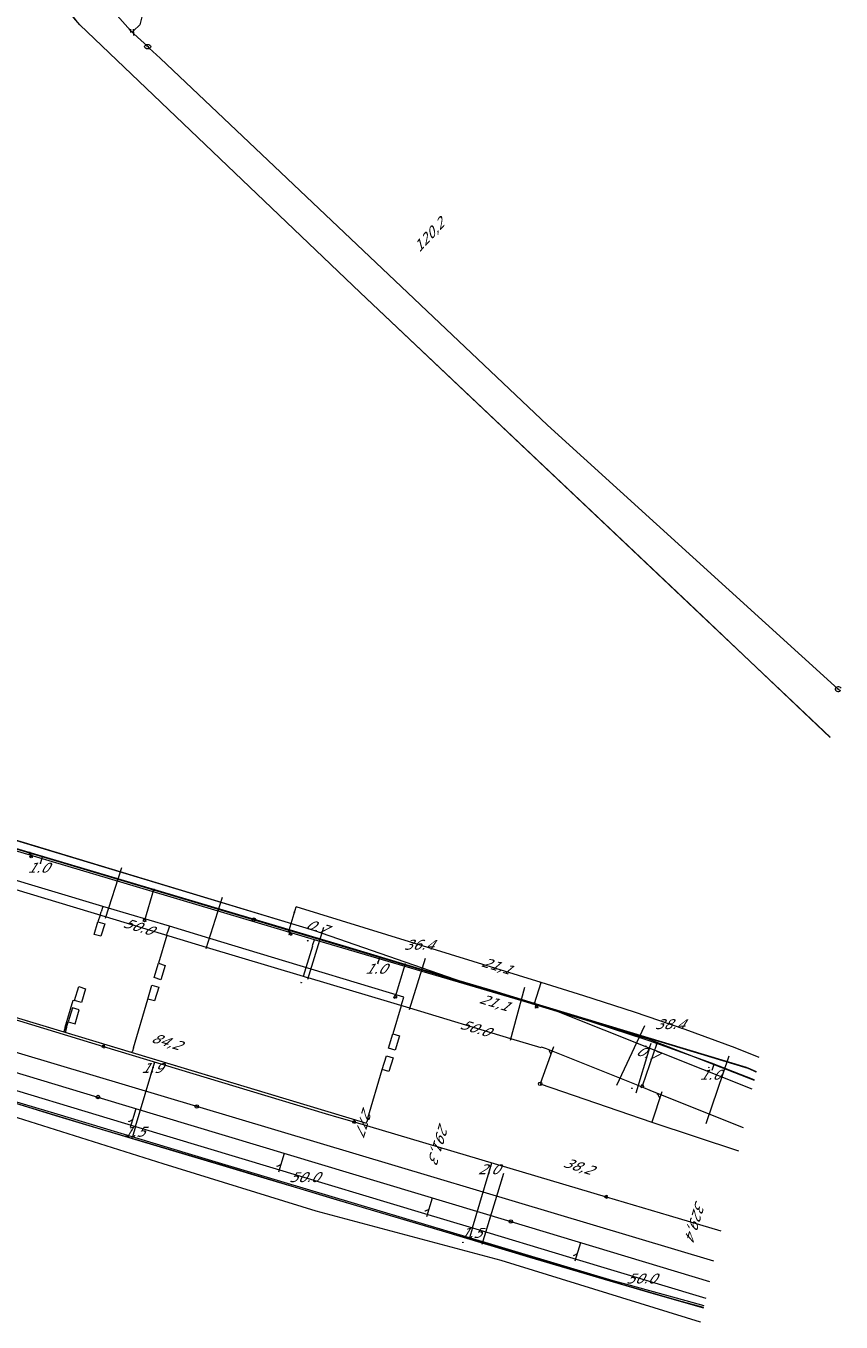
# Model space of a CAD drawing. Header units: metres. Extents: x 124576 to 133557, y 395865 to 402386.
# Tile 50 of 256: x 126080 to 126196, y 397817 to 398001. Entities that reach past the tile are written whole.
import ezdxf
from ezdxf.enums import TextEntityAlignment as Align

# ---------------------------------------------------------------- set-up
doc = ezdxf.new("R2010")
doc.units = ezdxf.units.M
doc.header["$MEASUREMENT"] = 0
for name, color, linetype, lineweight, true_color in [('LG_Datatransport_Blauw_Glas_Zuid', 3, 'Continuous', 13, 0x00ff00), ('LG_Datatransport_Eurofiber_Nederland_BV', 3, 'Continuous', 13, 0x00ff00), ('LG_Datatransport_KPN_BV', 3, 'Continuous', 13, 0x00ff00), ('LG_Datatransport_Ziggo_BV', 3, 'Continuous', 13, 0x00ff00), ('LG_Laag_Spanning_Enexis_Netbeheer_BV', 7, 'Continuous', 13, 0x960000), ('LG_Laag_Spanning_Gemeente_Tilburg_Ruimtelijke_Uitvoering', 7, 'Continuous', 13, 0x960000), ('LG_Midden_Spanning_Enexis_Netbeheer_BV', 7, 'Continuous', 13, 0xd20000), ('LG_Riool_Onder_Druk_Gemeente_Tilburg_Ruimtelijke_Uitvoering', 7, 'Continuous', 13, 0x800080), ('LG_Riool_Vrij_Verval_Gemeente_Tilburg_Ruimtelijke_Uitvoering', 7, 'Continuous', 13, 0xca00a0), ('LG_unet-4_Brabant_Water', 5, 'Continuous', 13, 0x0000ff)]:
    doc.layers.add(name, color=color, linetype=linetype, lineweight=lineweight, true_color=true_color)
for name, color, linetype, lineweight in [('LG_Datatransport_P_KPN_BV', 7, 'Continuous', 0), ('LG_Laag_Spanning_P_Enexis_Netbeheer_BV', 7, 'Continuous', 0), ('LG_n00003_Spitters_Electrotechniek_BV', 7, 'Continuous', 13), ('LG_Riool_Vrij_Verval_P_Gemeente_Tilburg_Ruimtelijke_Uitvoering', 7, 'Continuous', 0), ('LG_unet-4_P_Brabant_Water', 7, 'Continuous', 0), ('MV_Datatransport', 7, 'Continuous', 0), ('MV_Laag_Spanning', 7, 'Continuous', 0), ('MV_Laag_Spanning_lijn', 7, 'Continuous', 0), ('MV_Laag_Spanning_pijl', 7, 'Continuous', 0), ('MV_Midden_Spanning', 7, 'Continuous', 0), ('MV_Midden_Spanning_lijn', 7, 'Continuous', 0), ('MV_Midden_Spanning_pijl', 7, 'Continuous', 0)]:
    doc.layers.add(name, color=color, linetype=linetype, lineweight=lineweight)
doc.styles.add('Klic_Annotatie', font='verdanai.ttf', dxfattribs={"oblique": 20, "height": 1.4})
doc.styles.add('Style-Arial', font='arial.ttf')

# ---------------------------------------------------------------- blocks, each defined once
blk = doc.blocks.new('Mof')
at = {"layer": 'LG_Laag_Spanning_P_Enexis_Netbeheer_BV'}
h = blk.add_hatch(color=256, dxfattribs=at)
edge = h.paths.add_edge_path()
edge.add_arc((0, 0), 2, 0, 360)
blk = doc.blocks.new('Streetlight')
at = {"layer": 'LG_Laag_Spanning_P_Enexis_Netbeheer_BV'}
for p, q in [((-1.8, 1.8), (-1.1, 1.1)), ((0, 2.5), (0, 1.5)), ((1.8, 1.8), (1.1, 1.1)), ((-1.1, -1.1), (-1.8, -1.8)), ((0, -1.5), (0, -2.5)), ((1.1, -1.1), (1.8, -1.8))]:
    blk.add_line(p, q, dxfattribs=at)
at = {"layer": 'LG_Laag_Spanning_P_Enexis_Netbeheer_BV', "flags": 128}
for points in [[(-2.5, 0), (-1.5, 0)], [(1.5, 0), (2.5, 0)]]:
    blk.add_lwpolyline(points, dxfattribs=at)
at = {"layer": 'LG_Laag_Spanning_P_Enexis_Netbeheer_BV'}
blk.add_circle((0, 0), 1.5, dxfattribs=at)
blk = doc.blocks.new('m_pijl')
at = {"layer": 'MV_Laag_Spanning_pijl'}
blk.add_hatch(color=7, dxfattribs=at).paths.add_polyline_path([(-1, -0.3), (-1, 0), (-1, 0.3), (0, 0)])
at = {"layer": 'MV_Laag_Spanning_pijl', "flags": 128}
blk.add_lwpolyline([(-1, 0), (-1, 0.3), (0, 0), (-1, -0.3), (-1, 0)], close=True, dxfattribs=at)
blk = doc.blocks.new('m_pijl_1')
at = {"layer": 'MV_Midden_Spanning_pijl'}
blk.add_hatch(color=7, dxfattribs=at).paths.add_polyline_path([(-1, -0.3), (-1, 0), (-1, 0.3), (0, 0)])
at = {"layer": 'MV_Midden_Spanning_pijl', "flags": 128}
blk.add_lwpolyline([(-1, 0), (-1, 0.3), (0, 0), (-1, -0.3), (-1, 0)], close=True, dxfattribs=at)
blk = doc.blocks.new('FireHydrant')
at = {"layer": 'LG_unet-4_P_Brabant_Water'}
blk.add_ellipse((0, 0), major_axis=(4.45, 0), ratio=0.727642, dxfattribs=at)
at = {"layer": 'LG_unet-4_P_Brabant_Water', "style": 'Style-Arial'}
blk.add_text('BK', height=2.5, dxfattribs=at).set_placement((0, 0), align=Align.MIDDLE_CENTER)
blk = doc.blocks.new('Afsluiter_2')
at = {"layer": 'LG_unet-4_P_Brabant_Water'}
blk.add_line((0, -2.5), (0, 2.5), dxfattribs=at)
blk.add_solid([(-0.25, 2.5), (0.25, 2.5), (-0.25, -2.5), (0.25, -2.5)], dxfattribs=at)
blk = doc.blocks.new('Onbekend_2')
at = {"layer": 'LG_Riool_Vrij_Verval_P_Gemeente_Tilburg_Ruimtelijke_Uitvoering'}
blk.add_hatch(color=256, dxfattribs=at).paths.add_polyline_path([(-0.3, -1.1, -0.262633), (0.2, 0.2), (0.6, 0.5, 0.379827), (0.7, 1.3), (0.7, 1.3, 0.228508), (0, 1.5), (0, 1.5, 0.459053), (-0.8, 0.8), (-1.3, 0.9, -0.414214), (-0.1, 2, -0.243799), (1.1, 1.5, -0.379827), (0.9, 0.1), (0.5, -0.2, 0.262633), (0.2, -1.1), (-0.2, -1.1)])
blk.add_circle((0, 0), 2.5, dxfattribs=at)
at = {"layer": 'LG_Riool_Vrij_Verval_P_Gemeente_Tilburg_Ruimtelijke_Uitvoering', "extrusion": (0, 0, -1)}
blk.add_solid([(0.3, -2.1), (-0.2, -2.1), (0.3, -1.5), (-0.2, -1.5)], dxfattribs=at)
blk = doc.blocks.new('Onbekend_3')
at = {"layer": 'LG_Datatransport_P_KPN_BV'}
blk.add_hatch(color=256, dxfattribs=at).paths.add_polyline_path([(-0.3, -1.1, -0.262633), (0.2, 0.2), (0.6, 0.5, 0.379827), (0.7, 1.3), (0.7, 1.3, 0.228508), (0, 1.5), (0, 1.5, 0.459053), (-0.8, 0.8), (-1.3, 0.9, -0.414214), (-0.1, 2, -0.243799), (1.1, 1.5, -0.379827), (0.9, 0.1), (0.5, -0.2, 0.262633), (0.2, -1.1), (-0.2, -1.1)])
blk.add_circle((0, 0), 2.5, dxfattribs=at)
at = {"layer": 'LG_Datatransport_P_KPN_BV', "extrusion": (0, 0, -1)}
blk.add_solid([(0.3, -2.1), (-0.2, -2.1), (0.3, -1.5), (-0.2, -1.5)], dxfattribs=at)

msp = doc.modelspace()

# ---------------------------------------------------------------- linework, layer by layer
at = {"layer": 'LG_Datatransport_Blauw_Glas_Zuid', "flags": 128}
msp.add_lwpolyline([(126078.3, 397847.9), (126084.1, 397846.1), (126095.8, 397842.6), (126107.9, 397839), (126114.2, 397837.1), (126120.6, 397835.2), (126126.9, 397833.3), (126139.1, 397829.7), (126151.5, 397826), (126162.9, 397822.6), (126169.4, 397820.7), (126176.23, 397818.8)], dxfattribs=at)
at = {"layer": 'LG_Datatransport_Eurofiber_Nederland_BV', "flags": 128}
for points in [[(126061.5, 397889.33), (126062.89, 397888.67), (126065.2, 397888), (126146, 397863.9), (126182.5, 397852.9), (126183.68, 397852.36)], [(126061.5, 397889.33), (126062.89, 397888.67), (126065.2, 397888), (126146, 397863.9), (126182.5, 397852.9), (126183.68, 397852.36)], [(126061.51, 397889.33), (126062.91, 397888.65), (126065.3, 397887.97), (126125.45, 397870.14), (126182.3, 397852.99), (126183.68, 397852.36)]]:
    msp.add_lwpolyline(points, dxfattribs=at)
at = {"layer": 'LG_Datatransport_KPN_BV'}
msp.add_line((126065.94, 397887.78), (126112.29, 397873.94), dxfattribs=at)
at = {"layer": 'LG_Datatransport_KPN_BV', "flags": 128}
for points in [[(126065.94, 397887.81), (126146.05, 397863.89), (126182.51, 397852.85), (126183.68, 397852.33)], [(126104.2, 397847.39), (126049.35, 397863.79), (126025.69, 397870.87), (126000.02, 397878.64)], [(126112.29, 397873.94), (126146.01, 397863.88), (126182.48, 397852.86), (126183.67, 397852.31)], [(126176.24, 397818.82), (126172.69, 397819.79), (126164.64, 397822.09), (126147.7, 397827.14), (126123.75, 397834.24), (126107.82, 397839.03), (126090.03, 397844.33), (126068.01, 397850.98), (126061.45, 397853.17), (126048.96, 397857.19), (126048.96, 397857.19)], [(126177.7, 397825.41), (126104.2, 397847.39)]]:
    msp.add_lwpolyline(points, dxfattribs=at)
at = {"layer": 'LG_Datatransport_Ziggo_BV', "flags": 128}
for points in [[(125895.43, 397935.74), (125962.45, 397915.53), (125964.93, 397915), (125971.14, 397914.15), (125975.4, 397914.15), (125980.15, 397914.75), (125983.26, 397914.88), (125986.54, 397914.57), (125990.64, 397913.82), (126025.61, 397903.28), (126033.74, 397900.02), (126038.06, 397897.66), (126044.2, 397895), (126049.77, 397893.24), (126072.9, 397886.92), (126120.77, 397872.45), (126144.41, 397864.26), (126168.34, 397857.02), (126183.41, 397851.12)], [(125895.43, 397935.74), (125962.45, 397915.53), (125964.93, 397915), (125971.14, 397914.15), (125975.4, 397914.15), (125980.15, 397914.75), (125983.26, 397914.88), (125986.54, 397914.57), (125990.64, 397913.82), (126025.61, 397903.28), (126033.74, 397900.02), (126038.06, 397897.66), (126044.2, 397895), (126049.77, 397893.24), (126072.9, 397886.92), (126120.77, 397872.45), (126144.41, 397864.26), (126168.34, 397857.02), (126183.41, 397851.12)], [(125895.43, 397935.74), (125962.45, 397915.53), (125964.93, 397915), (125971.14, 397914.15), (125975.4, 397914.15), (125980.15, 397914.75), (125983.26, 397914.88), (125986.54, 397914.57), (125990.64, 397913.82), (126026.15, 397903.11), (126033.74, 397900.02), (126038.06, 397897.66), (126044.2, 397895), (126049.77, 397893.24), (126072.9, 397886.92), (126120.77, 397872.45), (126144.41, 397864.26), (126168.34, 397857.02), (126183.41, 397851.12)], [(125895.43, 397935.74), (125962.45, 397915.53), (125964.93, 397915), (125971.14, 397914.15), (125975.4, 397914.15), (125980.15, 397914.75), (125983.26, 397914.88), (125986.54, 397914.57), (125990.64, 397913.82), (126026.15, 397903.11), (126033.74, 397900.02), (126038.06, 397897.66), (126044.2, 397895), (126049.77, 397893.24), (126072.9, 397886.92), (126120.77, 397872.45), (126144.41, 397864.26), (126168.34, 397857.02), (126183.41, 397851.12)], [(125895.43, 397935.74), (125962.45, 397915.53), (125964.93, 397915), (125971.14, 397914.15), (125975.4, 397914.15), (125980.15, 397914.75), (125983.26, 397914.88), (125986.54, 397914.57), (125990.64, 397913.82), (126025.61, 397903.28), (126033.74, 397900.02), (126038.06, 397897.66), (126044.2, 397895), (126049.77, 397893.24), (126072.9, 397886.92), (126120.77, 397872.45), (126144.41, 397864.26), (126168.34, 397857.02), (126183.41, 397851.12)], [(125895.43, 397935.74), (125962.45, 397915.53), (125964.93, 397915), (125971.14, 397914.15), (125975.4, 397914.15), (125980.15, 397914.75), (125983.26, 397914.88), (125986.54, 397914.57), (125990.64, 397913.82), (126025.61, 397903.28), (126033.74, 397900.02), (126038.06, 397897.66), (126044.2, 397895), (126049.77, 397893.24), (126072.9, 397886.92), (126120.77, 397872.45), (126144.41, 397864.26), (126168.34, 397857.02), (126183.41, 397851.12)], [(125895.43, 397935.74), (125962.45, 397915.53), (125964.93, 397915), (125971.14, 397914.15), (125975.4, 397914.15), (125980.15, 397914.75), (125983.26, 397914.88), (125986.54, 397914.57), (125990.64, 397913.82), (126025.61, 397903.28), (126033.74, 397900.02), (126038.06, 397897.66), (126044.2, 397895), (126049.77, 397893.24), (126072.9, 397886.92), (126120.77, 397872.45), (126144.41, 397864.26), (126168.34, 397857.02), (126183.41, 397851.12)], [(125895.43, 397935.74), (125962.45, 397915.53), (125964.93, 397915), (125971.14, 397914.15), (125975.4, 397914.15), (125980.15, 397914.75), (125983.26, 397914.88), (125986.54, 397914.57), (125990.64, 397913.82), (126026.15, 397903.11), (126033.74, 397900.02), (126038.06, 397897.66), (126044.2, 397895), (126049.77, 397893.24), (126072.9, 397886.92), (126120.77, 397872.45), (126144.41, 397864.26), (126168.34, 397857.02), (126183.41, 397851.12)], [(126071.95, 397887.18), (126120.77, 397872.45), (126144.41, 397864.26), (126168.34, 397857.02), (126183.41, 397851.12)], [(126071.95, 397887.18), (126120.77, 397872.45), (126144.41, 397864.26), (126168.34, 397857.02), (126183.41, 397851.12)], [(126071.95, 397887.18), (126120.77, 397872.45), (126144.41, 397864.26), (126168.34, 397857.02), (126183.41, 397851.12)], [(126071.95, 397887.18), (126120.77, 397872.45), (126144.41, 397864.26), (126168.34, 397857.02), (126183.41, 397851.12)], [(126071.95, 397887.18), (126120.77, 397872.45), (126144.41, 397864.26), (126168.34, 397857.02), (126183.41, 397851.12)], [(126071.95, 397887.18), (126120.77, 397872.45), (126144.41, 397864.26), (126168.34, 397857.02), (126183.41, 397851.12)], [(126071.95, 397887.18), (126120.77, 397872.45), (126144.41, 397864.26), (126168.34, 397857.02), (126183.41, 397851.12)]]:
    msp.add_lwpolyline(points, dxfattribs=at)
at = {"layer": 'LG_Laag_Spanning_Enexis_Netbeheer_BV'}
for p, q in [((126080.45, 397883.41), (126080.68, 397882.95)), ((126098.07, 397878.17), (126096.78, 397873.83)), ((126117.31, 397872.44), (126117.52, 397871.94)), ((126133.79, 397867.54), (126132.42, 397862.96)), ((126152.2, 397862.01), (126152.49, 397861.59)), ((126169.57, 397856.36), (126167.52, 397850.28)), ((126126.56, 397845.19), (126162.39, 397834.56)), ((126126.56, 397845.19), (126162.39, 397834.56))]:
    msp.add_line(p, q, dxfattribs=at)
at = {"layer": 'LG_Laag_Spanning_Enexis_Netbeheer_BV', "flags": 128}
for points in [[(126183.43, 397851.2), (126177.37, 397853.54), (126169.57, 397856.36), (126167.95, 397856.89), (126155.89, 397860.83), (126152.2, 397862.01), (126146.34, 397863.8), (126133.79, 397867.54), (126117.31, 397872.44), (126098.07, 397878.17), (126080.45, 397883.41), (126064.99, 397888.02), (126061.87, 397888.9), (126042.83, 397896.07), (126038.9, 397897.96), (126035.96, 397899.24), (126034.36, 397899.95), (126033.03, 397900.53), (126031.16, 397901.21), (126028.3, 397902.05), (126026.11, 397902.77), (126026.05, 397902.79), (126011.02, 397907.12), (126010.47, 397907.28)], [(126183.43, 397851.2), (126177.37, 397853.54), (126169.57, 397856.36), (126167.95, 397856.89), (126155.89, 397860.83), (126152.2, 397862.01), (126146.34, 397863.8), (126133.79, 397867.54), (126117.31, 397872.44), (126098.07, 397878.17), (126080.45, 397883.41), (126064.99, 397888.02), (126133.79, 397867.54), (126117.31, 397872.44), (126098.07, 397878.17), (126080.45, 397883.41), (126064.99, 397888.02), (126133.79, 397867.54), (126117.31, 397872.44), (126098.07, 397878.17), (126080.45, 397883.41), (126064.99, 397888.02), (126133.79, 397867.54), (126117.31, 397872.44), (126098.07, 397878.17), (126080.45, 397883.41), (126064.99, 397888.02)], [(126183.43, 397851.2), (126177.37, 397853.54), (126169.57, 397856.36), (126167.95, 397856.89), (126155.89, 397860.83), (126152.2, 397862.01), (126146.34, 397863.8), (126133.79, 397867.54), (126117.31, 397872.44), (126098.07, 397878.17), (126080.45, 397883.41), (126064.99, 397888.02), (126133.79, 397867.54), (126117.31, 397872.44), (126098.07, 397878.17), (126080.45, 397883.41), (126064.99, 397888.02), (126133.79, 397867.54), (126117.31, 397872.44), (126098.07, 397878.17), (126080.45, 397883.41), (126064.99, 397888.02), (126133.79, 397867.54), (126117.31, 397872.44), (126098.07, 397878.17), (126080.45, 397883.41), (126064.99, 397888.02), (126133.79, 397867.54), (126117.31, 397872.44), (126098.07, 397878.17), (126080.45, 397883.41), (126064.99, 397888.02)], [(126054.81, 397866.83), (126075.55, 397860.58), (126090.95, 397855.93)], [(126054.81, 397866.83), (126075.55, 397860.58), (126090.95, 397855.93)], [(126176.29, 397819.07), (126173.74, 397819.77), (126165.32, 397822.09), (126163.4, 397822.64), (126159.26, 397823.87), (126146.14, 397827.78), (126130.27, 397832.51), (126116.16, 397836.72), (126114.24, 397837.3), (126103.51, 397840.53), (126092.96, 397843.69), (126084.36, 397846.28), (126074.76, 397849.16), (126069.88, 397850.63), (126067.97, 397851.24), (126066.52, 397851.73), (126062.2, 397853.2), (126059.97, 397853.95), (126058.07, 397854.57), (126053.9, 397855.84), (126049.48, 397857.19), (126047.21, 397857.88), (126044.27, 397858.78), (126044.07, 397858.89)], [(126176.29, 397819.07), (126173.74, 397819.77), (126165.32, 397822.09), (126163.4, 397822.64), (126159.26, 397823.87), (126146.14, 397827.78), (126130.27, 397832.51), (126116.16, 397836.72), (126114.24, 397837.3), (126103.51, 397840.53), (126092.96, 397843.69), (126084.36, 397846.28), (126074.76, 397849.16), (126069.88, 397850.63), (126067.97, 397851.24), (126066.52, 397851.73), (126062.2, 397853.2), (126059.97, 397853.95), (126058.07, 397854.57), (126053.9, 397855.84), (126049.48, 397857.19), (126047.21, 397857.88)], [(126176.29, 397819.07), (126173.74, 397819.77), (126165.32, 397822.09), (126163.4, 397822.64), (126159.26, 397823.87), (126146.14, 397827.78), (126130.27, 397832.51), (126116.16, 397836.72), (126114.24, 397837.3), (126103.51, 397840.53), (126092.96, 397843.69), (126084.36, 397846.28), (126074.76, 397849.16), (126069.88, 397850.63), (126067.97, 397851.24), (126066.52, 397851.73), (126062.2, 397853.2), (126059.97, 397853.95), (126058.07, 397854.57), (126053.9, 397855.84), (126049.48, 397857.19), (126047.21, 397857.88)], [(126090.95, 397855.93), (126122.46, 397846.41), (126124.37, 397845.84), (126126.56, 397845.19)], [(126090.95, 397855.93), (126122.46, 397846.41), (126124.37, 397845.84), (126126.56, 397845.19)], [(126183.43, 397851.2), (126177.37, 397853.54), (126183.43, 397851.2)], [(126183.43, 397851.2), (126177.37, 397853.54), (126183.43, 397851.2)], [(126183.43, 397851.2), (126177.37, 397853.54), (126183.43, 397851.2)], [(126183.43, 397851.2), (126177.37, 397853.54), (126183.43, 397851.2)], [(126183.43, 397851.2), (126177.37, 397853.54), (126183.43, 397851.2)], [(126183.43, 397851.2), (126177.37, 397853.54), (126183.43, 397851.2)], [(126183.43, 397851.2), (126177.37, 397853.54), (126183.43, 397851.2)], [(126162.39, 397834.56), (126171.33, 397831.91), (126178.66, 397829.73)], [(126162.39, 397834.56), (126171.33, 397831.91), (126178.66, 397829.73)]]:
    msp.add_lwpolyline(points, dxfattribs=at)
at = {"layer": 'LG_Laag_Spanning_Gemeente_Tilburg_Ruimtelijke_Uitvoering'}
for p, q in [((126090.83, 397875.81), (126072.05, 397881.46)), ((126022.41, 397876.9), (126128.32, 397845.04)), ((126090.45, 397874.57), (126090.14, 397873.61)), ((126090.45, 397874.57), (126090.6, 397875.04)), ((126090.83, 397875.81), (126090.6, 397875.04)), ((126089.61, 397871.85), (126090.14, 397873.61)), ((126090.14, 397873.61), (126091.12, 397873.32)), ((126091.12, 397873.32), (126090.58, 397871.57)), ((126100.31, 397872.99), (126100.06, 397872.18)), ((126090.58, 397871.57), (126089.61, 397871.85)), ((126099.94, 397871.75), (126098.75, 397867.75)), ((126099.94, 397871.75), (126100.06, 397872.18)), ((126098.13, 397865.7), (126098.75, 397867.75)), ((126098.75, 397867.75), (126099.73, 397867.43)), ((126099.73, 397867.43), (126099.09, 397865.41)), ((126099.09, 397865.41), (126098.13, 397865.7)), ((126066.71, 397863.57), (126085.3, 397857.98)), ((126086.82, 397862.47), (126087.42, 397864.42)), ((126087.42, 397864.42), (126088.4, 397864.12)), ((126088.4, 397864.12), (126087.8, 397862.18)), ((126097.24, 397862.66), (126097.83, 397864.64)), ((126097.83, 397864.64), (126098.81, 397864.34)), ((126098.81, 397864.34), (126098.19, 397862.39)), ((126085.5, 397858.65), (126086.64, 397862.52)), ((126086.52, 397861.4), (126085.93, 397859.42)), ((126087.49, 397861.12), (126086.52, 397861.4)), ((126086.64, 397862.52), (126086.82, 397862.47)), ((126087.8, 397862.18), (126086.82, 397862.47)), ((126095.2, 397855.73), (126097.24, 397862.66)), ((126098.19, 397862.39), (126097.24, 397862.66)), ((126133.25, 397861.67), (126132.05, 397857.71)), ((126133.25, 397861.67), (126133.39, 397862.15)), ((126075.36, 397860.97), (126128.32, 397845.04)), ((126085.69, 397858.59), (126085.93, 397859.42)), ((126085.93, 397859.42), (126086.9, 397859.14)), ((126086.9, 397859.14), (126087.49, 397861.12)), ((126085.5, 397858.65), (126085.3, 397857.98)), ((126085.3, 397857.98), (126095, 397855.07)), ((126085.69, 397858.59), (126085.5, 397857.92)), ((126131.43, 397855.66), (126132.05, 397857.71)), ((126132.05, 397857.71), (126133.03, 397857.41)), ((126095.2, 397855.73), (126095.05, 397855.23)), ((126133.03, 397857.41), (126132.42, 397855.37)), ((126095, 397855.07), (126095.05, 397855.23)), ((126095, 397855.07), (126128.32, 397845.04)), ((126130.55, 397852.64), (126131.18, 397854.6)), ((126131.18, 397854.6), (126132.11, 397854.32)), ((126132.42, 397855.37), (126131.43, 397855.66)), ((126132.11, 397854.32), (126131.51, 397852.36)), ((126128.52, 397845.72), (126130.55, 397852.64)), ((126131.51, 397852.36), (126130.55, 397852.64)), ((126128.32, 397845.04), (126128.36, 397845.19)), ((126128.52, 397845.72), (126128.36, 397845.19)), ((126144.78, 397827.81), (126147.85, 397837.9)), ((126145.16, 397829.05), (126147.67, 397837.32))]:
    msp.add_line(p, q, dxfattribs=at)
at = {"layer": 'LG_Laag_Spanning_Gemeente_Tilburg_Ruimtelijke_Uitvoering', "flags": 128}
for points in [[(126100.31, 397872.99), (126091.65, 397875.56), (126090.83, 397875.81)], [(126133.39, 397862.15), (126133.62, 397862.91), (126120.46, 397866.88), (126106.06, 397871.28), (126100.31, 397872.99)]]:
    msp.add_lwpolyline(points, dxfattribs=at)
at = {"layer": 'LG_Midden_Spanning_Enexis_Netbeheer_BV', "flags": 128}
for points in [[(126183.13, 397849.87), (126155.08, 397861.03), (126120.91, 397871.06), (126072.99, 397885.32), (126064.88, 397887.74), (126038.83, 397897.66), (126037.39, 397898.3), (126035.91, 397898.89), (126035.11, 397899.26), (126033.24, 397899.98), (126033.12, 397900.03), (126031.2, 397900.61), (126025.87, 397902.22), (125993.31, 397912.02), (125988.82, 397912.19), (125975.66, 397913.55), (125956.66, 397917.22), (125949.94, 397919.01), (125916.8, 397928.99), (125862.35, 397942.16)], [(126183.13, 397849.87), (126155.08, 397861.03), (126120.91, 397871.06), (126072.99, 397885.32), (126064.88, 397887.74), (126038.83, 397897.66), (126037.39, 397898.3), (126035.91, 397898.89), (126035.11, 397899.26), (126033.24, 397899.98), (126033.12, 397900.03), (126031.2, 397900.61), (126025.87, 397902.22), (125993.31, 397912.02), (125988.82, 397912.19), (125975.66, 397913.55), (125956.66, 397917.22), (125949.94, 397919.01), (125916.8, 397928.99), (125862.35, 397942.16)], [(126183.13, 397849.87), (126155.08, 397861.03), (126120.91, 397871.06), (126072.99, 397885.32), (126064.88, 397887.74), (126038.83, 397897.66), (126037.39, 397898.3), (126035.91, 397898.89), (126035.11, 397899.26), (126033.24, 397899.98), (126033.12, 397900.03), (126031.2, 397900.61), (126025.87, 397902.22)]]:
    msp.add_lwpolyline(points, dxfattribs=at)
at = {"layer": 'LG_n00003_Spitters_Electrotechniek_BV'}
for p, q in [((126076.85, 397846.41), (126099.38, 397839.31)), ((126076.85, 397846.41), (126099.38, 397839.31)), ((126099.38, 397839.31), (126121.13, 397832.57)), ((126099.38, 397839.31), (126121.13, 397832.57)), ((126121.13, 397832.57), (126147.4, 397825.56)), ((126121.13, 397832.57), (126147.4, 397825.56)), ((126147.4, 397825.56), (126175.75, 397816.77)), ((126147.4, 397825.56), (126175.75, 397816.77)), ((126175.75, 397816.77), (126175.78, 397816.76)), ((126175.75, 397816.77), (126175.78, 397816.76))]:
    msp.add_line(p, q, dxfattribs=at)
at = {"layer": 'LG_Riool_Onder_Druk_Gemeente_Tilburg_Ruimtelijke_Uitvoering', "flags": 128}
for points in [[(126089.36, 398019.96), (126086.46, 398012.55), (126086.06, 398011.88), (126085.72, 398011.18), (126085.44, 398010.46), (126085.22, 398009.71), (126085.06, 398008.94), (126084.97, 398008.17), (126084.95, 398007.39), (126084.99, 398006.61), (126085.1, 398005.84), (126085.28, 398005.08), (126085.52, 398004.34), (126085.82, 398003.62), (126086.18, 398002.93), (126086.6, 398002.28), (126087.08, 398001.66), (126087.6, 398001.08), (126127.41, 397963.04), (126194.23, 397899.88)], [(126194.22, 397899.82), (126174.21, 397918.8), (126127.41, 397963.04), (126087.6, 398001.08), (126086.74, 398002.09), (126085.91, 398003.44), (126085.33, 398004.92), (126085.01, 398006.48), (126084.97, 398008.07), (126085.2, 398009.64), (126085.71, 398011.15), (126086.46, 398012.55), (126089.36, 398019.96)]]:
    msp.add_lwpolyline(points, dxfattribs=at)
at = {"layer": 'LG_Riool_Vrij_Verval_Gemeente_Tilburg_Ruimtelijke_Uitvoering'}
for p, q in [((126091.21, 397874.17), (126093.54, 397881.37)), ((126105.55, 397869.82), (126107.85, 397877.15)), ((126119.99, 397865.48), (126122.24, 397872.89)), ((126134.44, 397861.15), (126136.7, 397868.45)), ((126031.46, 397866.33), (126090.15, 397848.73)), ((126148.8, 397856.83), (126150.84, 397864.33)), ((126163.9, 397850.41), (126167.89, 397858.91)), ((126154.91, 397855.88), (126153, 397850.6)), ((126176.6, 397844.98), (126179.88, 397854.6)), ((126090.15, 397848.73), (126148.83, 397831.05)), ((126170.32, 397849.49), (126168.86, 397845.18)), ((126094.78, 397844.46), (126095.58, 397847.1)), ((126115.85, 397838.12), (126116.65, 397840.76)), ((126136.92, 397831.78), (126137.71, 397834.43)), ((126148.83, 397831.05), (126177.06, 397822.5)), ((126157.98, 397825.44), (126158.78, 397828.07))]:
    msp.add_line(p, q, dxfattribs=at)
at = {"layer": 'LG_Riool_Vrij_Verval_Gemeente_Tilburg_Ruimtelijke_Uitvoering', "flags": 128}
for points in [[(126154.23, 397855.35), (126154.29, 397855.33), (126154.53, 397854.81)], [(126153, 397850.6), (126168.86, 397845.18), (126181.18, 397841.07)], [(126169.6, 397849.21), (126169.69, 397849.18), (126170, 397848.52)], [(126094.47, 397845.3), (126094.61, 397845.26), (126095.1, 397845.52)], [(126115.55, 397838.94), (126115.67, 397838.9), (126116.17, 397839.17)], [(126136.61, 397832.58), (126136.73, 397832.55), (126137.23, 397832.81)], [(126157.71, 397826.25), (126157.8, 397826.22), (126158.3, 397826.49)]]:
    msp.add_lwpolyline(points, dxfattribs=at)
at = {"layer": 'LG_unet-4_Brabant_Water'}
for p, q in [((126095.02, 398000.02), (126094.82, 398000.24)), ((126095.02, 398000.02), (126095.23, 398000.23)), ((126095.02, 398000.02), (126095.24, 397999.82)), ((126095.24, 397999.82), (126097.23, 397997.99)), ((126097.23, 397997.99), (126097.45, 397997.79)), ((126099.01, 397996.36), (126097.45, 397997.79))]:
    msp.add_line(p, q, dxfattribs=at)
at = {"layer": 'LG_unet-4_Brabant_Water', "flags": 128}
for points in [[(126104.45, 398034.84), (126096.37, 398002.22), (126096.09, 398001.09), (126095.23, 398000.23)], [(126094.42, 398000.69), (126092.51, 398002.85), (126077.39, 398019.87)], [(126094.82, 398000.24), (126094.59, 398000.5), (126094.42, 398000.69)], [(126195.36, 397906.69), (126154.03, 397944.21), (126099.01, 397996.36)], [(126195.68, 397906.39), (126195.36, 397906.69)]]:
    msp.add_lwpolyline(points, dxfattribs=at)
at = {"layer": 'LG_unet-4_P_Brabant_Water'}
msp.add_ellipse((126195.36, 397906.69), major_axis=(0.445, 0), ratio=0.727642, start_param=0.384438, end_param=5.578433, dxfattribs=at)
at = {"layer": 'MV_Laag_Spanning_lijn'}
for p, q in [((126117.31, 397872.44), (126118.33, 397875.75)), ((126152.2, 397862.01), (126153.13, 397865)), ((126095.49, 397844.54), (126098.25, 397853.73)), ((126143.37, 397830.14), (126146.15, 397839.38))]:
    msp.add_line(p, q, dxfattribs=at)
at = {"layer": 'MV_Laag_Spanning_pijl'}
for p, q in [((126081.99, 397881.91), (126082.27, 397882.87)), ((126153.13, 397865), (126118.33, 397875.75)), ((126129.91, 397867.65), (126130.2, 397868.61)), ((126097.69, 397851.87), (126098.25, 397853.73)), ((126177.46, 397852.53), (126177.72, 397853.41)), ((126095.49, 397844.54), (126095.05, 397843.06)), ((126145.56, 397837.44), (126146.15, 397839.38)), ((126143.37, 397830.14), (126142.95, 397828.73))]:
    msp.add_line(p, q, dxfattribs=at)
at = {"layer": 'MV_Laag_Spanning_pijl', "flags": 128}
for points in [[(126184.12, 397854.34), (126180.72, 397855.72), (126173.6, 397858.33), (126166.42, 397860.78), (126159.21, 397863.12), (126153.13, 397865)], [(126047.62, 397858.97), (126051.84, 397857.72), (126072.87, 397851.35), (126093.94, 397845.01), (126095.49, 397844.54)], [(126095.49, 397844.54), (126115, 397838.69), (126136.1, 397832.32), (126143.37, 397830.14)], [(126143.37, 397830.14), (126157.19, 397826), (126176.54, 397820.16)]]:
    msp.add_lwpolyline(points, dxfattribs=at)
at = {"layer": 'MV_Midden_Spanning_lijn'}
for p, q in [((126120.65, 397870.18), (126119.34, 397865.86)), ((126168.55, 397855.73), (126166.59, 397849.27))]:
    msp.add_line(p, q, dxfattribs=at)
at = {"layer": 'MV_Midden_Spanning_pijl', "flags": 128}
for points in [[(126119.35, 397865.87), (126105.6, 397870), (126091.24, 397874.34), (126071.91, 397880.15), (126071.47, 397880.28)], [(126120.67, 397870.27), (126120.71, 397870.39), (126120.91, 397871.06)], [(126166.92, 397850.35), (126153.91, 397855.58), (126153.18, 397855.84), (126153.13, 397855.72), (126148.83, 397857), (126134.48, 397861.35), (126120.02, 397865.66), (126119.79, 397865.73), (126119.35, 397865.87)], [(126168.52, 397855.62), (126168.55, 397855.73), (126168.76, 397856.4)], [(126181.91, 397844.35), (126169.23, 397849.42), (126167.15, 397850.26), (126166.92, 397850.35)]]:
    msp.add_lwpolyline(points, dxfattribs=at)

# ---------------------------------------------------------------- block references
at = {"layer": 'LG_Datatransport_P_KPN_BV', "xscale": 0.1, "yscale": 0.1, "zscale": 0.1}
for p in [(126112.29, 397873.94), (126112.29, 397873.94), (126104.2, 397847.39), (126104.2, 397847.39)]:
    msp.add_blockref('Onbekend_3', p, dxfattribs=at)
at = {"layer": 'LG_Laag_Spanning_P_Enexis_Netbeheer_BV', "xscale": 0.1, "yscale": 0.1, "zscale": 0.1}
for p in [(126080.45, 397883.41), (126098.07, 397878.17), (126117.31, 397872.44), (126133.79, 397867.54), (126152.2, 397862.01), (126169.57, 397856.36)]:
    msp.add_blockref('Mof', p, dxfattribs=at)
for p, rotation in [((126080.68, 397882.95), 64), ((126096.78, 397873.83), 107), ((126117.52, 397871.94), 66.99999999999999), ((126132.42, 397862.96), 107), ((126152.49, 397861.59), 56), ((126090.95, 397855.93), 17), ((126167.52, 397850.28), 109), ((126126.56, 397845.19), 17), ((126162.39, 397834.56), 17)]:
    msp.add_blockref('Streetlight', p, dxfattribs=dict(at, rotation=rotation))
at = {"layer": 'LG_Riool_Vrij_Verval_P_Gemeente_Tilburg_Ruimtelijke_Uitvoering', "xscale": 0.1, "yscale": 0.1, "zscale": 0.1}
for p in [(126153, 397850.6), (126090.15, 397848.73), (126148.83, 397831.05)]:
    msp.add_blockref('Onbekend_2', p, dxfattribs=at)
at = {"layer": 'LG_unet-4_P_Brabant_Water', "xscale": 0.1, "yscale": 0.1, "zscale": 0.1}
for name, p in [('Afsluiter_2', (126094.82, 398000.24)), ('Afsluiter_2', (126095.23, 398000.23)), ('Afsluiter_2', (126095.24, 397999.82)), ('FireHydrant', (126097.23, 397997.99))]:
    msp.add_blockref(name, p, dxfattribs=at)
at = {"layer": 'MV_Laag_Spanning_pijl', "xscale": 0.1, "yscale": 0.1, "zscale": 0.1}
for p, rotation in [((126082, 397882), 73), ((126118, 397875), 162), ((126130, 397868), 73), ((126153, 397865), 162), ((126098, 397853), 73), ((126177, 397853), 73), ((126095, 397844), 344), ((126095, 397843), 254), ((126146, 397839), 73), ((126143, 397830), 344), ((126142, 397828), 254)]:
    msp.add_blockref('m_pijl', p, dxfattribs=dict(at, rotation=rotation))
at = {"layer": 'MV_Midden_Spanning_pijl'}
for p, xscale, yscale, zscale, rotation in [((126120, 397871), 0.1, 0.1, 0.1, 73), ((126119, 397865), 0.09999999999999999, 0.09999999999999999, 0.09999999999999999, 163), ((126168, 397856), 0.1, 0.1, 0.1, 73), ((126166, 397850), 0.1, 0.1, 0.1, 158)]:
    msp.add_blockref('m_pijl_1', p, dxfattribs=dict(at, xscale=xscale, yscale=yscale, zscale=zscale, rotation=rotation))

# ---------------------------------------------------------------- texts
at = {"layer": 'LG_unet-4_P_Brabant_Water', "style": 'Style-Arial'}
msp.add_text('BK', height=0.25, dxfattribs=at).set_placement((126195.36, 397906.69), align=Align.MIDDLE_CENTER)
at = {"layer": 'MV_Datatransport', "style": 'Klic_Annotatie', "oblique": 20}
for s, rotation, p in [('120,2', 47.1, (126137.16, 397971.14)), ('21,1', 343.2, (126146.76, 397867.39)), ('21,1', 343.2, (126146.46, 397862.18)), ('84,2', 343.2, (126099.84, 397856.63)), ('277', 253.2, (126128.01, 397845.51)), ('291,3', 253.2, (126138.61, 397842.4)), ('38,2', 343.2, (126158.38, 397838.91)), ('329,4', 253.2, (126175.07, 397831.37))]:
    msp.add_text(s, height=1.4, rotation=rotation, dxfattribs=at).set_placement(p, align=Align.MIDDLE_CENTER)
at = {"layer": 'MV_Laag_Spanning', "style": 'Klic_Annotatie', "oblique": 20}
for s, p in [('1.0', (126081.61, 397881.32)), ('36.4', (126135.73, 397870.37)), ('1.0', (126129.59, 397866.96)), ('38.4', (126171.39, 397859.09)), ('1.9', (126097.78, 397852.86)), ('1.0', (126177.12, 397851.9)), ('1.5', (126095.27, 397843.8)), ('2.0', (126145.66, 397838.47)), ('50.0', (126119.44, 397837.35)), ('1.5', (126143.16, 397829.43)), ('50.0', (126167.32, 397822.94))]:
    msp.add_text(s, height=1.4, dxfattribs=at).set_placement(p, align=Align.MIDDLE_CENTER)
at = {"layer": 'MV_Midden_Spanning', "style": 'Klic_Annotatie', "oblique": 20}
for s, p in [('50.0', (126095.85, 397872.95)), ('0.7', (126121.2, 397872.96)), ('50.0', (126143.73, 397858.54)), ('0.7', (126168.16, 397854.98))]:
    msp.add_text(s, height=1.4, rotation=343, dxfattribs=at).set_placement(p, align=Align.MIDDLE_CENTER)

doc.saveas('drawing.dxf')
